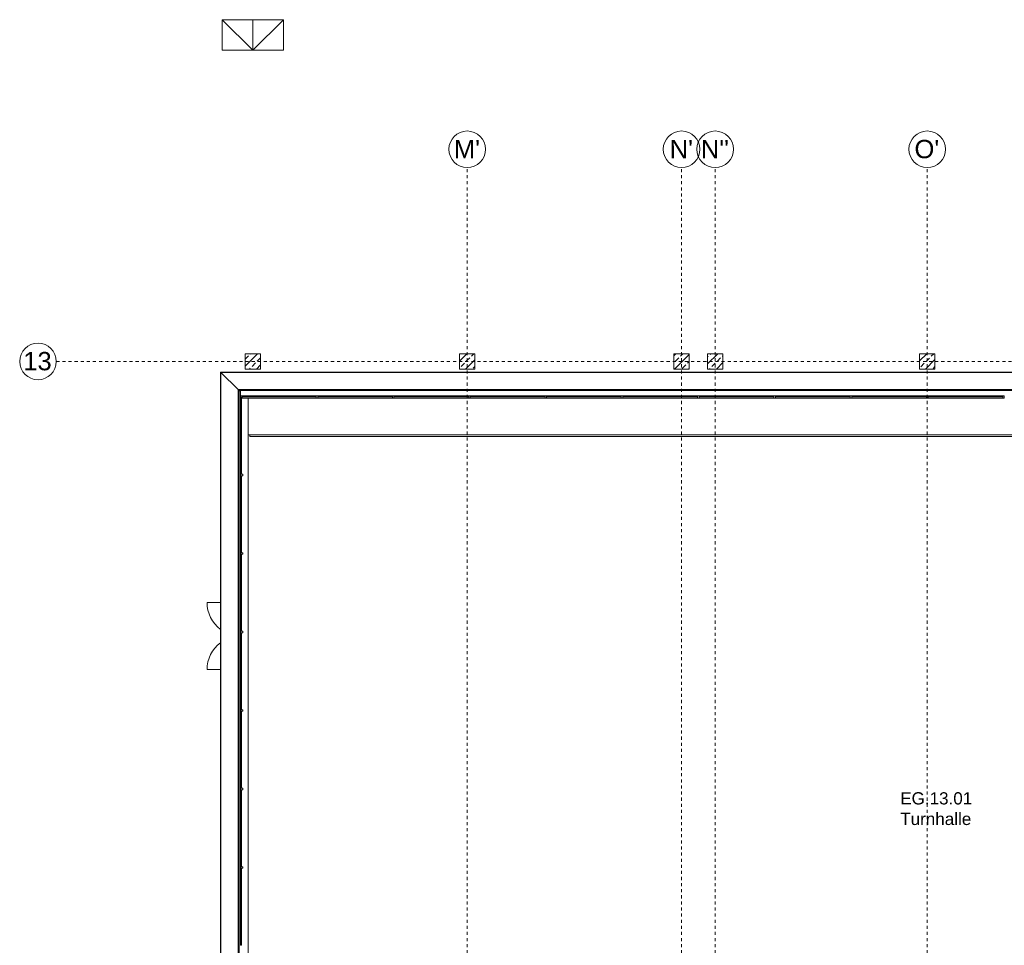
# Model space of a CAD drawing. Header units: metres. Extents: x -52 to 123, y -78 to 33.
# Tile 7 of 112: x -52 to -19, y -5 to 25. Entities that reach past the tile are written whole.
import ezdxf

# ---------------------------------------------------------------- set-up
doc = ezdxf.new("R2010")
doc.units = ezdxf.units.M
doc.linetypes.add('Rasterlinie', pattern=[0.019, 0.01, -0.003, 0.003, -0.003])
for name, color, linetype, lineweight in [('A_Dächer_', 7, 'Continuous', 9), ('A_Fassadenelemente', 7, 'Continuous', 9), ('A_Fassadenpfosten', 7, 'Continuous', 9), ('A_Geschossdecken', 7, 'Continuous', 9), ('A_Raster', 7, 'Continuous', 9), ('A_Räume_Beschriftung', 7, 'Continuous', 9), ('A_Tragwerksstützen_Stahlbeton', 7, 'Continuous', 9), ('A_Türen', 7, 'Continuous', 9), ('A_Wände', 7, 'Continuous', 9), ('Allgemeines Modell', 7, 'Continuous', 9)]:
    doc.layers.add(name, color=color, linetype=linetype, lineweight=lineweight)
doc.layers.add('Architektur', color=7, linetype='Continuous', lineweight=9, true_color=0x15599f)
doc.styles.add('Arial', font='arial.ttf', dxfattribs={"height": 0.6})
doc.styles.add('Arial_B', font='txt', dxfattribs={"height": 0.4})
pattern_1 = [(45, (1.421, 2.104), (-0.2283955, 0.2283955), []), (45, (1.649, 2.104), (-0.2283955, 0.2283955), [0.161, -0.081])]

# ---------------------------------------------------------------- blocks, each defined once
blk = doc.blocks.new('IPRO_Referenzkoerper - 101_ARC_Neubau-2866411-BS_Übersicht_O1_BRANDSCHUTZ')
at = {"layer": 'Allgemeines Modell'}
for p, q in [((0, 0), (0, 1)), ((0, 0), (1, 1)), ((1, 1), (0, 1)), ((1, 0), (1, 1)), ((1, 0), (0, 0))]:
    blk.add_line(p, q, dxfattribs=at)
blk = doc.blocks.new('5430_02_GSH_-_ARC_Zentralmodell_rvt-1-BS_Übersicht_O1_BRANDSCHUTZ')
at = {"color": 96, "lineweight": 9, "true_color": 0x007f00}
blk.add_blockref('IPRO_Referenzkoerper - 101_ARC_Neubau-2866411-BS_Übersicht_O1_BRANDSCHUTZ', (-44.044, 24.303), dxfattribs=at)
blk = doc.blocks.new('Referenzkoerper - 101_ARC-491875-BS_Übersicht_O1_BRANDSCHUTZ')
at = {"layer": 'Architektur'}
for p, q in [((0, 0), (0, 1)), ((0, 0), (1, 1)), ((1, 1), (0, 1)), ((1, 0), (1, 1)), ((1, 0), (0, 0))]:
    blk.add_line(p, q, dxfattribs=at)
blk = doc.blocks.new('Systemelement - Verglasung-1918077-BS_Übersicht_O1_BRANDSCHUTZ')
at = {"layer": 'A_Fassadenelemente'}
for p, q in [((1.213, 0.015), (-1.213, 0.015)), ((-1.213, 0.015), (-1.213, -0.015)), ((1.213, -0.015), (1.213, 0.015)), ((-1.213, -0.015), (1.213, -0.015))]:
    blk.add_line(p, q, dxfattribs=at)
blk = doc.blocks.new('Systemelement - Verglasung-1918078-BS_Übersicht_O1_BRANDSCHUTZ')
at = {"layer": 'A_Fassadenelemente'}
for p, q in [((1.225, 0.015), (-1.225, 0.015)), ((-1.225, 0.015), (-1.225, -0.015)), ((1.225, -0.015), (1.225, 0.015)), ((-1.225, -0.015), (1.225, -0.015))]:
    blk.add_line(p, q, dxfattribs=at)
blk = doc.blocks.new('Pfosten rechteckig - 50x75-1918072-BS_Übersicht_O1_BRANDSCHUTZ')
at = {"layer": 'A_Fassadenpfosten'}
blk.add_line((-41.969, 12.903), (-44.394, 12.903), dxfattribs=at)
blk = doc.blocks.new('Pfosten rechteckig - 50x75-1776228-BS_Übersicht_O1_BRANDSCHUTZ')
at = {"layer": 'A_Fassadenpfosten'}
for p, q in [((-0.025, 0.06), (0.025, 0.06)), ((-0.025, -0.015), (-0.025, 0.06)), ((0.025, 0.06), (0.025, -0.015)), ((0.025, -0.015), (-0.025, -0.015))]:
    blk.add_line(p, q, dxfattribs=at)
blk = doc.blocks.new('Pfosten rechteckig - 50x75-1778538-BS_Übersicht_O1_BRANDSCHUTZ')
at = {"layer": 'A_Fassadenpfosten'}
blk.add_line((-39.469, 12.903), (-41.919, 12.903), dxfattribs=at)
blk = doc.blocks.new('Systemelement - Verglasung-1889412-BS_Übersicht_O1_BRANDSCHUTZ')
at = {"layer": 'A_Fassadenelemente'}
for p, q in [((1.2615, 0.015), (-1.2615, 0.015)), ((-1.2615, 0.015), (-1.2615, -0.015)), ((1.2615, -0.015), (1.2615, 0.015)), ((-1.2615, -0.015), (1.2615, -0.015))]:
    blk.add_line(p, q, dxfattribs=at)
blk = doc.blocks.new('Systemelement - Verglasung-6212595-BS_Übersicht_O1_BRANDSCHUTZ')
at = {"layer": 'A_Fassadenelemente'}
for p, q in [((1.26, 0.015), (-1.26, 0.015)), ((-1.26, 0.015), (-1.26, -0.015)), ((1.26, -0.015), (1.26, 0.015)), ((-1.26, -0.015), (1.26, -0.015))]:
    blk.add_line(p, q, dxfattribs=at)
blk = doc.blocks.new('IPRO_Tuer_A_2flg_BZ_Sporthalle - 2200x2260-6533450-BS_Übersicht_O1_BRANDSCHUTZ')
at = {"layer": 'A_Türen'}
for p, q in [((-1.1, 1.239), (-1.1, 0.796)), ((1.1, 1.239), (1.1, 0.796))]:
    blk.add_line(p, q, dxfattribs=at)
for centre, start, end in [((-1.1, 0.139), 36.7859, 90), ((1.1, 0.139), 90, 143.2141)]:
    blk.add_arc(centre, 1.1, start, end, dxfattribs=at)
blk = doc.blocks.new('Attika_TH - Attika_TH-5476736-BS_Übersicht_O1_BRANDSCHUTZ')
at = {"layer": 'A_Dächer_'}
for p, q in [((1.178, 13.755), (-45.101, 13.755)), ((-45.101, 13.755), (-45.101, -15.497)), ((-45.089, 13.743), (1.166, 13.743)), ((-45.089, 13.743), (-44.528, 13.182)), ((-45.089, -15.497), (-45.089, 13.743)), ((1.166, 13.743), (0.605, 13.182)), ((1.166, 13.743), (1.166, -15.497)), ((1.178, -15.78), (1.178, 13.755)), ((-44.528, 13.182), (0.605, 13.182)), ((-44.528, -15.497), (-44.528, 13.182)), ((0.574, 13.151), (-44.497, 13.151)), ((-44.497, 13.151), (-44.497, -15.497)), ((0.574, -15.518), (0.574, 13.151)), ((0.605, 13.182), (0.605, -15.518)), ((-45.101, -15.497), (-45.089, -15.497)), ((-45.089, -15.497), (-45.079, -15.497)), ((-1.385, -15.501), (-44.487, -15.501)), ((-1.385, -15.551), (-44.487, -15.551)), ((-44.446, -15.501), (-44.446, -15.497)), ((1.171, -15.518), (-0.793, -15.518)), ((-0.094, -15.769), (-0.793, -15.769)), ((-0.793, -15.781), (-0.094, -15.781)), ((0.574, -15.769), (0.406, -15.769)), ((0.406, -15.781), (1.171, -15.781)), ((1.171, -15.497), (0.541, -15.497)), ((0.574, -15.78), (0.574, -15.518)), ((0.605, -15.78), (0.574, -15.78)), ((0.605, -15.518), (0.605, -15.78)), ((0.605, -15.78), (1.166, -15.78)), ((1.166, -15.763), (1.166, -15.78)), ((1.166, -15.78), (1.178, -15.78)), ((1.171, -15.497), (1.171, -15.518)), ((1.171, -15.518), (1.171, -15.769)), ((1.171, -15.781), (1.171, -15.781)), ((-44.294, -16.047), (-44.487, -16.047)), ((-44.487, -16.059), (-44.294, -16.059)), ((-37.269, -16.047), (-43.794, -16.047)), ((-43.794, -16.059), (-37.269, -16.059)), ((-30.244, -16.047), (-36.769, -16.047)), ((-36.769, -16.059), (-30.244, -16.059)), ((-29.144, -16.047), (-29.744, -16.047)), ((-29.744, -16.059), (-29.144, -16.059)), ((-22.194, -16.047), (-28.644, -16.047)), ((-28.644, -16.059), (-22.194, -16.059)), ((-15.244, -16.047), (-21.694, -16.047)), ((-21.694, -16.059), (-15.244, -16.059)), ((-14.144, -16.047), (-14.744, -16.047)), ((-14.744, -16.059), (-14.144, -16.059)), ((-7.119, -16.047), (-13.644, -16.047)), ((-13.644, -16.059), (-7.119, -16.059)), ((-1.385, -16.047), (-6.619, -16.047)), ((-6.619, -16.059), (-1.385, -16.059))]:
    blk.add_line(p, q, dxfattribs=at)
for points in [[(-45.101, 13.755), (-45.101, 13.755), (-45.101, 13.755), (-45.1, 13.754), (-45.099, 13.753), (-45.098, 13.752), (-45.096, 13.75), (-45.095, 13.749), (-45.094, 13.748), (-45.092, 13.746), (-45.09, 13.744), (-45.089, 13.743)], [(1.178, 13.755), (1.178, 13.755), (1.178, 13.755), (1.177, 13.754), (1.176, 13.753), (1.175, 13.752), (1.173, 13.75), (1.172, 13.749), (1.171, 13.748), (1.169, 13.746), (1.167, 13.744), (1.166, 13.743)]]:
    blk.add_open_spline(points, degree=3, knots=[0, 0, 0, 0, 0.166667, 0.333333, 0.416667, 0.5, 0.583333, 0.666667, 0.75, 0.833333, 1, 1, 1, 1], dxfattribs=at)
blk = doc.blocks.new('Daemmung_Fenster_TH - Daemmung_Fenster_TH-6154579-BS_Übersicht_O1_BRANDSCHUTZ')
at = {"layer": 'A_Dächer_'}
for p, q in [((-44.484, 13.143), (-44.484, 13.151)), ((0.531, 12.978), (0.556, 12.978))]:
    blk.add_line(p, q, dxfattribs=at)
blk = doc.blocks.new('Pfosten rechteckig - 50x75-1776243-BS_Übersicht_O1_BRANDSCHUTZ')
at = {"layer": 'A_Fassadenpfosten'}
for p, q in [((0, 0.06), (-0.05, 0.06)), ((-0.05, 0.06), (-0.05, -0.015)), ((0, -0.015), (0, 0.06)), ((-0.05, -0.015), (0, -0.015))]:
    blk.add_line(p, q, dxfattribs=at)
blk = doc.blocks.new('Daemmung_Fenster_TH3 - Daemmung_Fenster_TH-6459265-BS_Übersicht_O1_BRANDSCHUTZ')
at = {"layer": 'A_Dächer_'}
for p, q in [((-44.497, 13.143), (-44.487, 13.143)), ((-44.487, 13.143), (-44.444, 13.143)), ((-44.487, 13.143), (-44.487, -15.457)), ((-44.444, 13.143), (-44.444, 12.978)), ((-44.487, -15.457), (-44.497, -15.457)), ((-44.444, -15.457), (-44.487, -15.457))]:
    blk.add_line(p, q, dxfattribs=at)
blk = doc.blocks.new('Raster - 3_0mm_mit Kreis-376402-BS_Übersicht_O1_BRANDSCHUTZ')
at = {"layer": 'A_Raster'}
blk.add_circle((0, 0), 0.003, dxfattribs=at)

msp = doc.modelspace()

# ---------------------------------------------------------------- hatches: boundary and pattern name
at = {"layer": 'A_Tragwerksstützen_Stahlbeton'}
h = msp.add_hatch(dxfattribs=at)
h.set_pattern_fill('FP_3', color=256, style=0, pattern_type=2)
h.set_pattern_definition(pattern_1)
h.paths.add_polyline_path([(-43.794, 13.853), (-43.794, 14.353), (-44.294, 14.353), (-44.294, 13.853)], flags=0)
h = msp.add_hatch(dxfattribs=at)
h.set_pattern_fill('FP_3', color=256, style=0, pattern_type=2)
h.set_pattern_definition(pattern_1)
h.paths.add_polyline_path([(-36.769, 13.853), (-36.769, 14.353), (-37.269, 14.353), (-37.269, 13.853)], flags=0)
h = msp.add_hatch(dxfattribs=at)
h.set_pattern_fill('FP_3', color=256, style=0, pattern_type=2)
h.set_pattern_definition(pattern_1)
h.paths.add_polyline_path([(-29.744, 13.853), (-29.744, 14.353), (-30.244, 14.353), (-30.244, 13.853)], flags=0)
h = msp.add_hatch(dxfattribs=at)
h.set_pattern_fill('FP_3', color=256, style=0, pattern_type=2)
h.set_pattern_definition(pattern_1)
h.paths.add_polyline_path([(-28.644, 13.853), (-28.644, 14.353), (-29.144, 14.353), (-29.144, 13.853)], flags=0)
h = msp.add_hatch(dxfattribs=at)
h.set_pattern_fill('FP_3', color=256, style=0, pattern_type=2)
h.set_pattern_definition(pattern_1)
h.paths.add_polyline_path([(-21.694, 13.853), (-21.694, 14.353), (-22.194, 14.353), (-22.194, 13.853)], flags=0)

# ---------------------------------------------------------------- linework, layer by layer
at = {"layer": 'A_Geschossdecken'}
msp.add_line((-44.194, 11.703), (0.306, 11.703), dxfattribs=at)
at = {"layer": 'A_Raster', "linetype": 'Rasterlinie'}
for p, q in [((-37.019, -41.691), (-37.019, 20.456)), ((-29.994, -41.691), (-29.994, 20.456)), ((-28.894, -41.691), (-28.894, 20.456)), ((-21.944, -41.691), (-21.944, 20.456)), ((-50.483, 14.103), (3.615, 14.103))]:
    msp.add_line(p, q, dxfattribs=at)
at = {"layer": 'A_Tragwerksstützen_Stahlbeton', "lineweight": 18}
for p, q in [((-43.794, 14.353), (-44.294, 14.353)), ((-44.294, 14.353), (-44.294, 13.853)), ((-43.794, 13.853), (-43.794, 14.353)), ((-36.769, 14.353), (-37.269, 14.353)), ((-37.269, 14.353), (-37.269, 13.853)), ((-36.769, 13.853), (-36.769, 14.353)), ((-29.744, 14.353), (-30.244, 14.353)), ((-30.244, 14.353), (-30.244, 13.853)), ((-29.744, 13.853), (-29.744, 14.353)), ((-28.644, 14.353), (-29.144, 14.353)), ((-29.144, 14.353), (-29.144, 13.853)), ((-28.644, 13.853), (-28.644, 14.353)), ((-21.694, 14.353), (-22.194, 14.353)), ((-22.194, 14.353), (-22.194, 13.853)), ((-21.694, 13.853), (-21.694, 14.353)), ((-44.294, 13.853), (-43.794, 13.853)), ((-37.269, 13.853), (-36.769, 13.853)), ((-30.244, 13.853), (-29.744, 13.853)), ((-29.144, 13.853), (-28.644, 13.853)), ((-22.194, 13.853), (-21.694, 13.853))]:
    msp.add_line(p, q, dxfattribs=at)
at = {"layer": 'A_Wände'}
for p, q in [((-44.194, 12.903), (-44.394, 12.903)), ((-44.194, 12.903), (-44.194, -15.297)), ((-44.144, 11.643), (-44.144, 11.703)), ((0.256, 11.643), (-44.144, 11.643))]:
    msp.add_line(p, q, dxfattribs=at)

# ---------------------------------------------------------------- block references
at = {"lineweight": 5}
msp.add_blockref('5430_02_GSH_-_ARC_Zentralmodell_rvt-1-BS_Übersicht_O1_BRANDSCHUTZ', (0, 0), dxfattribs=at)
at = {"layer": 'A_Dächer_'}
for name in ['Attika_TH - Attika_TH-5476736-BS_Übersicht_O1_BRANDSCHUTZ', 'Daemmung_Fenster_TH3 - Daemmung_Fenster_TH-6459265-BS_Übersicht_O1_BRANDSCHUTZ', 'Daemmung_Fenster_TH - Daemmung_Fenster_TH-6154579-BS_Übersicht_O1_BRANDSCHUTZ']:
    msp.add_blockref(name, (0, 0), dxfattribs=at)
at = {"layer": 'A_Fassadenelemente', "rotation": 89.99999999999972}
for name, p in [('Systemelement - Verglasung-6212595-BS_Übersicht_O1_BRANDSCHUTZ', (-44.429, 11.668)), ('Systemelement - Verglasung-1889412-BS_Übersicht_O1_BRANDSCHUTZ', (-44.429, 9.097)), ('Systemelement - Verglasung-1889412-BS_Übersicht_O1_BRANDSCHUTZ', (-44.429, 6.524)), ('Systemelement - Verglasung-1889412-BS_Übersicht_O1_BRANDSCHUTZ', (-44.429, 3.951)), ('Systemelement - Verglasung-1889412-BS_Übersicht_O1_BRANDSCHUTZ', (-44.429, 1.378)), ('Systemelement - Verglasung-1889412-BS_Übersicht_O1_BRANDSCHUTZ', (-44.429, -1.195)), ('Systemelement - Verglasung-1889412-BS_Übersicht_O1_BRANDSCHUTZ', (-44.429, -3.768))]:
    msp.add_blockref(name, p, dxfattribs=at)
at = {"layer": 'A_Fassadenelemente'}
for name, p in [('Systemelement - Verglasung-1918077-BS_Übersicht_O1_BRANDSCHUTZ', (-43.181, 12.963)), ('Systemelement - Verglasung-1918078-BS_Übersicht_O1_BRANDSCHUTZ', (-40.694, 12.963)), ('Systemelement - Verglasung-1918078-BS_Übersicht_O1_BRANDSCHUTZ', (-38.194, 12.963)), ('Systemelement - Verglasung-1918078-BS_Übersicht_O1_BRANDSCHUTZ', (-35.694, 12.963)), ('Systemelement - Verglasung-1918078-BS_Übersicht_O1_BRANDSCHUTZ', (-33.194, 12.963)), ('Systemelement - Verglasung-1918078-BS_Übersicht_O1_BRANDSCHUTZ', (-30.694, 12.963)), ('Systemelement - Verglasung-1918078-BS_Übersicht_O1_BRANDSCHUTZ', (-28.194, 12.963)), ('Systemelement - Verglasung-1918078-BS_Übersicht_O1_BRANDSCHUTZ', (-25.694, 12.963)), ('Systemelement - Verglasung-1918078-BS_Übersicht_O1_BRANDSCHUTZ', (-23.194, 12.963)), ('Systemelement - Verglasung-1918078-BS_Übersicht_O1_BRANDSCHUTZ', (-20.694, 12.963))]:
    msp.add_blockref(name, p, dxfattribs=at)
at = {"layer": 'A_Fassadenpfosten', "rotation": 180}
msp.add_blockref('Pfosten rechteckig - 50x75-1776243-BS_Übersicht_O1_BRANDSCHUTZ', (-44.444, 12.963), dxfattribs=at)
at = {"layer": 'A_Fassadenpfosten', "extrusion": (0, 0, -1)}
for p, rotation in [((41.944, 12.963), 180), ((39.444, 12.963), 180), ((36.944, 12.963), 180), ((34.444, 12.963), 180), ((31.944, 12.963), 180), ((29.444, 12.963), 180), ((26.944, 12.963), 180), ((24.444, 12.963), 180), ((21.944, 12.963), 180), ((19.444, 12.963), 180), ((44.429, 10.383), 90.00000000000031), ((44.429, 7.81), 90.00000000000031), ((44.429, 5.237), 90.00000000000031), ((44.429, 2.664), 90.00000000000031), ((44.429, 0.091), 90.00000000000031), ((44.429, -2.482), 90.00000000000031)]:
    msp.add_blockref('Pfosten rechteckig - 50x75-1776228-BS_Übersicht_O1_BRANDSCHUTZ', p, dxfattribs=dict(at, rotation=rotation))
at = {"layer": 'A_Fassadenpfosten'}
for name, p in [('Pfosten rechteckig - 50x75-1918072-BS_Übersicht_O1_BRANDSCHUTZ', (0, 0)), ('Pfosten rechteckig - 50x75-1778538-BS_Übersicht_O1_BRANDSCHUTZ', (0, 0)), ('Pfosten rechteckig - 50x75-1778538-BS_Übersicht_O1_BRANDSCHUTZ', (2.5, 0)), ('Pfosten rechteckig - 50x75-1778538-BS_Übersicht_O1_BRANDSCHUTZ', (5, 0)), ('Pfosten rechteckig - 50x75-1778538-BS_Übersicht_O1_BRANDSCHUTZ', (7.5, 0)), ('Pfosten rechteckig - 50x75-1778538-BS_Übersicht_O1_BRANDSCHUTZ', (10, 0)), ('Pfosten rechteckig - 50x75-1778538-BS_Übersicht_O1_BRANDSCHUTZ', (12.5, 0)), ('Pfosten rechteckig - 50x75-1778538-BS_Übersicht_O1_BRANDSCHUTZ', (15, 0)), ('Pfosten rechteckig - 50x75-1778538-BS_Übersicht_O1_BRANDSCHUTZ', (17.5, 0)), ('Pfosten rechteckig - 50x75-1778538-BS_Übersicht_O1_BRANDSCHUTZ', (20, 0))]:
    msp.add_blockref(name, p, dxfattribs=at)
at = {"layer": 'A_Raster', "xscale": 199.9999999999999, "yscale": 199.9999999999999, "zscale": 199.9999999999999}
for p in [(-37.019, 21.056), (-29.994, 21.056), (-28.894, 21.056), (-21.944, 21.056)]:
    msp.add_blockref('Raster - 3_0mm_mit Kreis-376402-BS_Übersicht_O1_BRANDSCHUTZ', p, dxfattribs=at)
at = {"layer": 'A_Raster', "xscale": 199.9999999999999, "yscale": 199.9999999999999, "zscale": 199.9999999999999, "rotation": 269.9999999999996}
msp.add_blockref('Raster - 3_0mm_mit Kreis-376402-BS_Übersicht_O1_BRANDSCHUTZ', (-51.083, 14.103), dxfattribs=at)
at = {"layer": 'A_Türen', "rotation": 89.99999999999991}
msp.add_blockref('IPRO_Tuer_A_2flg_BZ_Sporthalle - 2200x2260-6533450-BS_Übersicht_O1_BRANDSCHUTZ', (-44.305, 5.104), dxfattribs=at)
at = {"layer": 'Allgemeines Modell', "rotation": 89.99999999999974}
msp.add_blockref('Referenzkoerper - 101_ARC-491875-BS_Übersicht_O1_BRANDSCHUTZ', (-44.044, 24.303), dxfattribs=at)

# ---------------------------------------------------------------- texts
at = {"layer": 'A_Raster', "char_height": 0.6, "attachment_point": 1, "style": 'Arial'}
for s, insert, width in [("M'", (-37.458, 21.364), 1.04219), ("N'", (-30.386, 21.364), 0.92996), ("N''", (-29.366, 21.364), 1.12236), ("O'", (-22.363, 21.364), 0.99409), ('13', (-51.567, 14.414), 1.15443)]:
    msp.add_mtext(s, dxfattribs=dict(at, insert=insert, width=width))
at = {"layer": 'A_Räume_Beschriftung', "char_height": 0.4, "attachment_point": 1, "style": 'Arial_B'}
for s, insert, width in [('EG.13.01', (-22.83, -0.014), 2.91814), ('Turnhalle', (-22.83, -0.688), 3.11055)]:
    msp.add_mtext(s, dxfattribs=dict(at, insert=insert, width=width))

doc.saveas('drawing.dxf')
